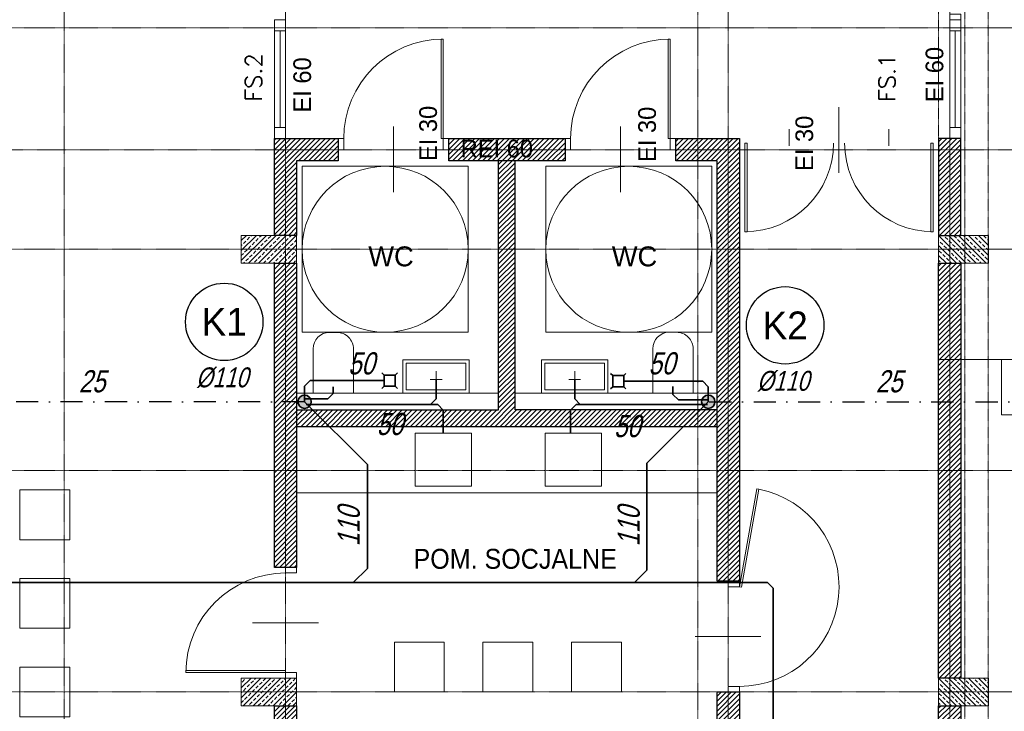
# Model space of a CAD drawing. Header units: millimetres. Extents: x 49908 to 79848, y -11883 to -3092.
# Tile 23 of 222: x 60450 to 61340, y -5444 to -4819. Entities that reach past the tile are written whole.
import ezdxf
from ezdxf.enums import TextEntityAlignment as Align

# ---------------------------------------------------------------- set-up
doc = ezdxf.new("R2010")
doc.units = ezdxf.units.MM
for name, pattern in [('AUSGEZOGEN', [0]), ('DASHDOT', [1, 0.5, -0.25, 0, -0.25]), ('DASHDOTX2', [2, 1, -0.5, 0, -0.5]), ('DASHED', [19.05, 12.7, -6.35])]:
    doc.linetypes.add(name, pattern=pattern)
doc.layers.get('0').update_dxf_attribs({"color": 9, "lineweight": 9})
for name, color, linetype, lineweight in [('A - STOLARKA - ZESTAWIENIE', 9, 'Continuous', 9), ('A opis', 9, 'Continuous', 13), ('A stolarka', 9, 'Continuous', 9), ('A wyp ruchome', 9, 'Continuous', 9), ('A_CIENKA', 9, 'Continuous', 9), ('A_HATCH', 9, 'Continuous', 9), ('A_MUROWANE', 9, 'Continuous', 25), ('A_OSIE', 9, 'DASHDOT', 9), ('A_PRZERYW', 9, 'DASHED', 9), ('S_Kanalizacja', 6, 'Continuous', 35), ('\x9dciany', 9, 'Continuous', 9)]:
    doc.layers.add(name, color=color, linetype=linetype, lineweight=lineweight)
doc.layers.add('A_WYMIAR', color=9, linetype='Continuous', lineweight=5, transparency=0.2)
doc.layers.add('S_Opis - kanalizacja', color=3, linetype='Continuous')
doc.layers.add('S_Skropliny', color=4, linetype='DASHDOTX2')
doc.styles.add('Arial CE', font='arial.ttf')
doc.styles.add('ROMANS', font='romanpl.shx', dxfattribs={"bigfont": 'romanbigpl.shx'})
pattern_1 = [(45, (8000, 0), (-2.24506403, 2.24506403), [])]
pattern_2 = [(45, (8000, -25), (-4.49012806, 4.49012806), []), (45, (8004.49, -25), (-4.49012806, 4.49012806), [3.175, -1.5875])]

msp = doc.modelspace()

# ---------------------------------------------------------------- hatches: boundary and pattern name
at = {"lineweight": 5, "ltscale": 0.25}
h = msp.add_hatch(dxfattribs=at)
h.set_pattern_fill('ANSI33', color=256, angle=90, style=0)
h.set_pattern_definition(pattern_2)
h.paths.add_polyline_path([(60700.47, -5039.13), (60650.47, -5039.13), (60650.47, -5014.13), (60700.47, -5014.13)])
h = msp.add_hatch(dxfattribs=at)
h.set_pattern_fill('ANSI33', color=256, angle=90, style=0)
h.set_pattern_definition([(135, (61305.4694, -5039.1265), (-4.4901, -4.4901), []), (135, (61305.4694, -5034.6363), (-4.4901, -4.4901), [3.175, -1.5875])])
h.paths.add_polyline_path([(61280.47, -5039.13), (61325.47, -5039.13), (61325.47, -5014.13), (61280.47, -5014.13)])
h = msp.add_hatch(dxfattribs=at)
h.set_pattern_fill('ANSI33', color=256, angle=90, style=0)
h.set_pattern_definition(pattern_2)
h.paths.add_polyline_path([(60700.47, -5439.13), (60650.47, -5439.13), (60650.47, -5414.13), (60700.47, -5414.13)])
h = msp.add_hatch(dxfattribs=at)
h.set_pattern_fill('ANSI33', color=256, angle=90, style=0)
h.set_pattern_definition([(135, (61305.4694, -5439.1265), (-4.4901, -4.4901), []), (135, (61305.4694, -5434.6363), (-4.4901, -4.4901), [3.175, -1.5875])])
h.paths.add_polyline_path([(61280.47, -5439.13), (61325.47, -5439.13), (61325.47, -5414.13), (61280.47, -5414.13)])
at = {"layer": 'A_HATCH', "transparency": 33554687}
h = msp.add_hatch(dxfattribs=at)
h.set_pattern_fill('ANSI31', color=256, angle=360)
h.set_pattern_definition(pattern_1)
h.paths.add_polyline_path([(61100.47, -6009.74), (61080.47, -6009.74), (61080.47, -6426.63), (61100.47, -6426.63)])
h.paths.add_polyline_path([(61100.47, -5426.63), (61080.47, -5426.63), (61080.47, -5486.63), (60700.47, -5486.63), (60700.47, -5439.13), (60680.47, -5439.13), (60680.47, -5566.63), (60700.47, -5566.63), (60700.47, -5506.63), (61080.47, -5506.63), (61080.47, -5566.63), (61100.47, -5566.63)])
h.paths.add_polyline_path([(61100.47, -4926.63), (61042.97, -4926.63), (61042.97, -4946.63), (61080.47, -4946.63), (61080.47, -5326.63), (61100.47, -5326.63)])
h.paths.add_polyline_path([(60942.97, -4926.63), (60837.97, -4926.63), (60837.97, -4946.63), (60942.97, -4946.63)])
h.paths.add_polyline_path([(61695.47, -5826.63), (61555.47, -5826.63), (61555.47, -5846.63), (61670.47, -5846.63), (61670.47, -6026.63), (61690.47, -6026.63), (61690.47, -5846.63), (61695.47, -5846.63)])
h.paths.add_polyline_path([(61690.47, -6026.63), (61670.47, -6026.63), (61670.47, -6126.63), (61690.47, -6126.63)])
h.paths.add_polyline_path([(61690.47, -6126.63), (61670.47, -6126.63), (61670.47, -6181.63), (61690.47, -6181.63)])
h.paths.add_polyline_path([(61940.47, -5826.63), (61790.47, -5826.63), (61790.47, -5846.63), (61940.47, -5846.63)])
h.paths.add_polyline_path([(61940.47, -5826.63), (61940.47, -5846.63)], flags=17)
h.paths.add_polyline_path([(61790.47, -5826.63), (61785.47, -5826.63), (61785.47, -5846.63), (61790.47, -5846.63)])
h.paths.add_polyline_path([(61325.47, -5826.63), (61325.47, -5846.63), (61465.47, -5846.63), (61465.47, -5826.63)])
h.paths.add_polyline_path([(61300.47, -5851.63), (61280.47, -5851.63), (61280.47, -5966.63), (61290.47, -5966.63), (61300.47, -5966.63)])
h.paths.add_polyline_path([(61300.47, -5439.13), (61280.47, -5439.13), (61280.47, -5813.63), (61300.47, -5813.63)])
h.paths.add_polyline_path([(61280.47, -5014.13), (61300.47, -5014.13), (61300.47, -4926.63), (61280.47, -4926.63)])
h.paths.add_polyline_path([(61300.47, -5039.13), (61280.47, -5039.13), (61280.47, -5414.13), (61300.47, -5414.13)])
h.paths.add_polyline_path([(60700.47, -5839.13), (60680.47, -5839.13), (60680.47, -5909.74), (60700.47, -5909.74)])
h.paths.add_polyline_path([(60700.47, -5814.13), (60700.47, -5826.63), (61080.47, -5826.63), (61080.47, -5909.74), (61100.47, -5909.74), (61100.47, -5666.63), (61080.47, -5666.63), (61080.47, -5806.63), (60700.47, -5806.63), (60700.47, -5666.63), (60680.47, -5666.63), (60680.47, -5814.13)])
h.paths.add_polyline_path([(60680.47, -5014.13), (60700.47, -5014.13), (60700.47, -4946.63), (60737.97, -4946.63), (60737.97, -4926.63), (60680.47, -4926.63)])
h.paths.add_polyline_path([(60700.47, -5039.13), (60680.47, -5039.13), (60680.47, -5314.13), (60700.47, -5314.13)])
h = msp.add_hatch(dxfattribs=at)
h.set_pattern_fill('ANSI31', color=256, angle=360)
h.set_pattern_definition(pattern_1)
h.paths.add_polyline_path([(61080.47, -5171.63), (60897.97, -5171.63), (60897.97, -4946.63), (60882.97, -4946.63), (60882.97, -5171.63), (60700.47, -5171.63), (60700.47, -5186.63), (61080.47, -5186.63)])
at = {"layer": 'S_Kanalizacja'}
h = msp.add_hatch(color=256, dxfattribs=at)
edge = h.paths.add_edge_path()
edge.add_arc((60707.65, -5164.36), 6, -270, 90, ccw=False)
h = msp.add_hatch(color=256, dxfattribs=at)
edge = h.paths.add_edge_path()
edge.add_arc((61072.38, -5164.36), 6, -270, 90, ccw=False)

# ---------------------------------------------------------------- linework, layer by layer
msp.add_line((61280.47, -4926.63), (61300.47, -4926.63))
for points in [[(60700.47, -5039.13), (60650.47, -5039.13), (60650.47, -5014.13), (60700.47, -5014.13)], [(61280.47, -5039.13), (61325.47, -5039.13), (61325.47, -5014.13), (61280.47, -5014.13)], [(60700.47, -5439.13), (60650.47, -5439.13), (60650.47, -5414.13), (60700.47, -5414.13)], [(61280.47, -5439.13), (61325.47, -5439.13), (61325.47, -5414.13), (61280.47, -5414.13)]]:
    msp.add_lwpolyline(points, close=True)
at = {"layer": 'A opis', "ltscale": 0.5}
for p, q in [((61190.45, -4957.59), (61190.45, -4898.1)), ((60787.97, -4975.1), (60787.97, -4915.6)), ((60992.97, -4975.13), (60992.97, -4915.63)), ((60660.72, -5364.13), (60720.22, -5364.13)), ((61060.41, -5376.58), (61119.9, -5376.58))]:
    msp.add_line(p, q, dxfattribs=at)
at = {"layer": 'A stolarka'}
for p, q in [((60690.47, -4926.63), (60690.47, -4819.13)), ((61300.47, -4819.13), (61300.47, -4926.63)), ((60680.47, -4916.63), (60680.47, -4829.13)), ((60685.47, -4916.63), (60685.47, -4829.13)), ((61290.47, -4916.63), (61290.47, -4829.13)), ((61295.47, -4916.63), (61295.47, -4829.13)), ((61145.47, -4933.2), (61145.47, -4918.2)), ((61235.47, -4933.2), (61235.47, -4918.2))]:
    msp.add_line(p, q, dxfattribs=at)
at = {"layer": 'A stolarka', "linetype": 'AUSGEZOGEN', "lineweight": 0}
for p, q in [((60787.97, -4924.13), (60787.97, -4939.13)), ((60992.97, -4924.13), (60992.97, -4939.13)), ((60687.97, -5364.13), (60702.97, -5364.13)), ((61102.97, -5376.63), (61087.97, -5376.63))]:
    msp.add_line(p, q, dxfattribs=at)
at = {"layer": 'A stolarka'}
for points in [[(60690.47, -4829.13), (60690.47, -4819.13), (60680.47, -4819.13), (60680.47, -4829.13), (60690.47, -4829.13)], [(61300.47, -4829.13), (61300.47, -4819.13), (61290.47, -4819.13), (61290.47, -4829.13), (61300.47, -4829.13)], [(60690.47, -4926.63), (60690.47, -4916.63), (60680.47, -4916.63), (60680.47, -4926.63), (60690.47, -4926.63)], [(61300.47, -4926.63), (61300.47, -4916.63), (61290.47, -4916.63), (61290.47, -4926.63), (61300.47, -4926.63)]]:
    msp.add_lwpolyline(points, dxfattribs=at)
at = {"layer": 'A stolarka', "linetype": 'AUSGEZOGEN', "lineweight": 0}
for points in [[(61300.47, -4819.13), (61300.47, -4814.13), (61290.47, -4814.13), (61290.47, -4819.13)], [(60832.97, -4926.63), (60830.97, -4926.63), (60830.97, -4836.63), (60832.97, -4836.63)], [(61037.97, -4926.63), (61035.97, -4926.63), (61035.97, -4836.63), (61037.97, -4836.63)], [(60742.97, -4936.63), (60737.97, -4936.63), (60737.97, -4926.63), (60742.97, -4926.63)], [(60837.97, -4936.63), (60832.97, -4936.63), (60832.97, -4926.63), (60837.97, -4926.63)], [(60947.97, -4936.63), (60942.97, -4936.63), (60942.97, -4926.63), (60947.97, -4926.63)], [(61042.97, -4936.63), (61037.97, -4936.63), (61037.97, -4926.63), (61042.97, -4926.63)], [(61100.47, -5331.63), (61102.44, -5331.97), (61118.07, -5243.34), (61116.1, -5242.99)], [(60700.47, -5319.13), (60700.47, -5314.13), (60690.47, -5314.13), (60690.47, -5319.13)], [(61090.47, -5326.63), (61090.47, -5331.63), (61100.47, -5331.63), (61100.47, -5326.63)], [(60690.47, -5409.13), (60690.47, -5407.13), (60600.47, -5407.13), (60600.47, -5409.13)], [(60700.47, -5414.13), (60700.47, -5409.13), (60690.47, -5409.13), (60690.47, -5414.13)], [(61090.47, -5421.63), (61090.47, -5426.63), (61100.47, -5426.63), (61100.47, -5421.63)]]:
    msp.add_lwpolyline(points, close=True, dxfattribs=at)
for centre, start, end in [((60832.97, -4926.63), 90, 180), ((61037.97, -4926.63), 90, 180), ((61100.47, -5331.63), 270, 78.72666), ((60690.47, -5409.13), 90, 180)]:
    msp.add_arc(centre, 90, start, end, dxfattribs=at)
at = {"layer": 'A wyp ruchome'}
for p, q in [((60858.49, -5192.63), (60858.49, -5240.63)), ((60975.93, -5192.63), (60975.93, -5240.63)), ((60700.47, -5246.63), (61080.47, -5246.63))]:
    msp.add_line(p, q, dxfattribs=at)
for points in [[(60751.79, -5156.66), (60751.78, -5116.66, 0.414214), (60736.77, -5101.67), (60730.27, -5101.67, 0.414205), (60715.28, -5116.68), (60715.29, -5156.67), (60751.79, -5156.66)], [(61058.71, -5156.62), (61058.69, -5116.62, 0.414214), (61043.69, -5101.63), (61037.18, -5101.63, 0.414205), (61022.19, -5116.63), (61022.21, -5156.63), (61058.71, -5156.62)]]:
    msp.add_lwpolyline(points, format="xyb", dxfattribs=at)
for points in [[(60796.44, -5126.62), (60856.44, -5126.62), (60856.44, -5156.62), (60796.44, -5156.62)], [(60799.44, -5129.62), (60853.44, -5129.62), (60853.44, -5153.62), (60799.44, -5153.62)], [(60921.66, -5126.63), (60981.66, -5126.63), (60981.66, -5156.63), (60921.66, -5156.63)], [(60924.66, -5129.63), (60978.66, -5129.63), (60978.66, -5153.63), (60924.66, -5153.63)], [(60450.47, -5244.13), (60495.47, -5244.13), (60495.47, -5289.13), (60450.47, -5289.13)], [(60450.47, -5324.13), (60495.47, -5324.13), (60495.47, -5369.13), (60450.47, -5369.13)], [(60788.83, -5426.63), (60788.83, -5381.63), (60833.83, -5381.63), (60833.83, -5426.63)], [(60868.83, -5426.63), (60868.83, -5381.63), (60913.83, -5381.63), (60913.83, -5426.63)], [(60948.83, -5426.63), (60948.83, -5381.63), (60993.83, -5381.63), (60993.83, -5426.63)], [(60450.47, -5404.13), (60495.47, -5404.13), (60495.47, -5449.13), (60450.47, -5449.13)]]:
    msp.add_lwpolyline(points, close=True, dxfattribs=at)
at = {"layer": 'A wyp ruchome', "color": 8, "linetype": 'AUSGEZOGEN', "lineweight": 0}
for points in [[(60826.44, -5156.62), (60826.44, -5136.62)], [(60951.66, -5156.63), (60951.66, -5136.63)], [(60821.05, -5144.32), (60831.82, -5144.32)], [(60946.27, -5144.32), (60957.04, -5144.32)]]:
    msp.add_lwpolyline(points, dxfattribs=at)
at = {"layer": 'A wyp ruchome'}
for points in [[(60882.97, -5156.62), (60700.47, -5156.62), (60700.47, -5186.63)], [(61080.47, -5186.63), (61080.47, -5156.63), (60897.97, -5156.62)], [(60858.49, -5240.63), (60807.49, -5240.63), (60807.49, -5192.63), (60858.49, -5192.63)], [(60975.93, -5240.63), (60924.93, -5240.63), (60924.93, -5192.63), (60975.93, -5192.63)]]:
    msp.add_lwpolyline(points, dxfattribs=at)
at = {"layer": 'A_CIENKA'}
for points in [[(61105.47, -4930.7), (61107.47, -4930.7), (61107.47, -5010.7), (61105.47, -5010.7)], [(61275.47, -4930.7), (61273.47, -4930.7), (61273.47, -5010.7), (61275.47, -5010.7)]]:
    msp.add_lwpolyline(points, close=True, dxfattribs=at)
for centre, start, end in [((61105.47, -4930.7), 270, 360), ((61275.47, -4930.7), 180, 270)]:
    msp.add_arc(centre, 80, start, end, dxfattribs=at)
at = {"layer": 'A_MUROWANE'}
msp.add_line((60700.47, -5186.63), (61080.47, -5186.63), dxfattribs=at)
for points in [[(60737.97, -4946.63), (60700.47, -4946.63), (60700.47, -5014.13), (60680.47, -5014.13), (60680.47, -4926.63), (60737.97, -4926.63)], [(60837.97, -4926.63), (60942.97, -4926.63), (60942.97, -4946.63), (60837.97, -4946.63)], [(61042.97, -4926.63), (61100.47, -4926.63), (61100.47, -5326.63), (61080.47, -5326.63), (61080.47, -4946.63), (61042.97, -4946.63)], [(61280.47, -5014.13), (61300.47, -5014.13), (61300.47, -4926.63), (61280.47, -4926.63)], [(60700.47, -5314.13), (60680.47, -5314.13), (60680.47, -5039.13), (60700.47, -5039.13)], [(61280.47, -5039.13), (61300.47, -5039.13), (61300.47, -5414.13), (61280.47, -5414.13)], [(60700.47, -5439.13), (60700.47, -5486.63), (61080.47, -5486.63), (61080.47, -5426.63), (61100.47, -5426.63), (61100.47, -5566.63), (61080.47, -5566.63), (61080.47, -5506.63), (60700.47, -5506.63), (60700.47, -5566.63), (60680.47, -5566.63), (60680.47, -5439.13)], [(61300.47, -5813.63), (61280.47, -5813.63), (61280.47, -5439.13), (61300.47, -5439.13)]]:
    msp.add_lwpolyline(points, close=True, dxfattribs=at)
for points in [[(60700.47, -5171.63), (60882.97, -5171.63), (60882.97, -4946.63)], [(61080.47, -5171.63), (60897.97, -5171.63), (60897.97, -4946.63)]]:
    msp.add_lwpolyline(points, dxfattribs=at)
at = {"layer": 'A_OSIE', "ltscale": 0.3, "transparency": 33554559}
for p, q in [((60490.47, -7140.05), (60490.47, -3902.99)), ((60690.47, -7140.05), (60690.47, -3902.99)), ((61062.97, -3902.99), (61062.97, -7140.05)), ((61090.47, -7140.05), (61090.47, -3902.99)), ((61290.47, -3902.99), (61290.47, -7140.05)), ((62341.81, -4826.63), (59440.85, -4826.63)), ((59440.85, -4936.63), (62341.81, -4936.63)), ((62341.81, -5026.63), (59440.85, -5026.63)), ((62341.81, -5226.63), (59440.85, -5226.63)), ((62341.81, -5426.63), (59440.85, -5426.63))]:
    msp.add_line(p, q, dxfattribs=at)
at = {"layer": 'A_PRZERYW', "ltscale": 0.01}
for points in [[(61304.08, -6611.63), (61304.08, -4282.11)], [(61325.47, -6611.63), (61324.96, -4306.63)], [(61280.47, -4926.63), (61280.47, -4639.13)]]:
    msp.add_lwpolyline(points, dxfattribs=at)
at = {"layer": 'A_WYMIAR'}
msp.add_lwpolyline([(61280.47, -5126.32), (61362.4, -5126.32), (61362.4, -5176.32), (61342.4, -5176.32), (61337.4, -5176.32), (61337.4, -5126.32)], dxfattribs=at)
at = {"layer": 'S_Kanalizacja'}
for p, q in [((60779.46, -5140.3), (60777.46, -5138.3)), ((60779.46, -5150.3), (60779.46, -5140.3)), ((60779.46, -5140.3), (60789.46, -5140.3)), ((60789.46, -5140.3), (60791.46, -5138.3)), ((60789.46, -5140.3), (60789.46, -5150.3)), ((60986, -5140.78), (60984, -5138.78)), ((60986, -5150.78), (60986, -5140.78)), ((60986, -5140.78), (60996, -5140.78)), ((60996, -5140.78), (60998, -5138.78)), ((60996, -5140.78), (60996, -5150.78)), ((60707.65, -5150.3), (60712.65, -5145.3)), ((60707.65, -5164.36), (60707.65, -5150.3)), ((60779.46, -5145.3), (60712.65, -5145.3)), ((60779.46, -5150.3), (60777.46, -5152.3)), ((60789.46, -5150.3), (60779.46, -5150.3)), ((60789.46, -5150.3), (60791.46, -5152.3)), ((60826.44, -5144.32), (60826.44, -5161.84)), ((60951.66, -5144.32), (60951.66, -5161.84)), ((60996, -5145.78), (61067.38, -5145.78)), ((61067.38, -5145.78), (61072.38, -5150.78)), ((60733.54, -5156.79), (60728.54, -5161.79)), ((60733.54, -5156.79), (60733.54, -5151.01)), ((60986, -5150.78), (60984, -5152.78)), ((60996, -5150.78), (60986, -5150.78)), ((60996, -5150.78), (60998, -5152.78)), ((61040.46, -5150.66), (61040.46, -5157.7)), ((61040.46, -5157.7), (61045.46, -5162.7)), ((61072.38, -5164.36), (61072.38, -5150.78)), ((60707.65, -5161.79), (60728.54, -5161.79)), ((60707.65, -5164.36), (60764.34, -5221.05)), ((60709.15, -5166.84), (60827.99, -5166.84)), ((60821.44, -5166.84), (60826.44, -5161.84)), ((60827.99, -5166.84), (60832.99, -5171.84)), ((60952.95, -5166.84), (60947.95, -5171.84)), ((60956.66, -5166.84), (60951.66, -5161.84)), ((61071.79, -5166.84), (60952.95, -5166.84)), ((61072.38, -5164.36), (61016.77, -5219.97)), ((61072.18, -5162.7), (61045.46, -5162.7)), ((60832.99, -5192.63), (60832.99, -5171.84)), ((60947.95, -5192.63), (60947.95, -5171.84)), ((60764.34, -5221.05), (60764.34, -5315.02)), ((61016.77, -5219.97), (61016.77, -5316.57)), ((60764.34, -5315.02), (60751.66, -5327.7)), ((61016.77, -5316.57), (61005.65, -5327.7)), ((61125.83, -5327.7), (59282.97, -5327.7)), ((61125.83, -5327.7), (61130.83, -5332.7)), ((61130.83, -5332.7), (61130.83, -6447.99))]:
    msp.add_line(p, q, dxfattribs=at)
for centre in [(60707.65, -5164.36), (61072.38, -5164.36)]:
    msp.add_circle(centre, 6, dxfattribs=at)
at = {"layer": 'S_Opis - kanalizacja'}
for centre in [(60635.05, -5092.22, 0), (61141.83, -5095.34, 0)]:
    msp.add_circle(centre, 35, dxfattribs=at)
at = {"layer": 'S_Skropliny', "ltscale": 20}
for p, q in [((60707.65, -5164.36), (60284.51, -5164.36)), ((61073.29, -5164.36), (61604.51, -5164.36))]:
    msp.add_line(p, q, dxfattribs=at)
at = {"layer": '\x9dciany'}
for p, q in [((60705.47, -4951.63), (60855.47, -4951.63)), ((60705.47, -5101.63), (60705.47, -4951.63)), ((60855.47, -5101.63), (60855.47, -4951.63)), ((60925.47, -4951.63), (61075.47, -4951.63)), ((60925.47, -5101.63), (60925.47, -4951.63)), ((61075.47, -5101.63), (61075.47, -4951.63)), ((60705.47, -5101.63), (60855.47, -5101.63)), ((60925.47, -5101.63), (61075.47, -5101.63))]:
    msp.add_line(p, q, dxfattribs=at)
for centre in [(60780.47, -5026.63), (61000.47, -5026.63)]:
    msp.add_circle(centre, 75, dxfattribs=at)

# ---------------------------------------------------------------- texts
at = {"layer": 'A - STOLARKA - ZESTAWIENIE', "char_height": 15, "width": 1942.4425, "attachment_point": 1, "rotation": 90, "style": 'ROMANS'}
for s, insert in [('{\\Fromans|c238;FS.2}', (60654.09, -4893.23)), ('{\\Fromans|c238;FS.1}', (61226.33, -4893.59))]:
    msp.add_mtext(s, dxfattribs=dict(at, insert=insert))
at = {"layer": 'A_WYMIAR'}
for s, rotation, p in [('EI 60', 90, (61284.7, -4893.67)), ('EI 60', 90, (60713.48, -4903.07)), ('EI 30', 90, (60827.24, -4946.88)), ('EI 30', 90, (61025.06, -4947.74)), ('EI 30', 90, (61167.09, -4955.85)), ('REI 60', 360, (60848.59, -4943.58))]:
    msp.add_text(s, height=16, rotation=rotation, dxfattribs=at).set_placement(p)
at = {"layer": 'S_Opis - kanalizacja', "style": 'ROMANS'}
for s, p in [('K1', (60635.05, -5092.22, 0)), ('K2', (61141.83, -5095.34, 0))]:
    msp.add_text(s, height=25, dxfattribs=at).set_placement(p, align=Align.MIDDLE_CENTER)
at = {"layer": 'S_Opis - kanalizacja', "style": 'ROMANS', "oblique": 15, "width": 0.8}
for s, p in [('50', (60746.92, -5129.7)), ('50', (61018.35, -5129.62)), ('25', (60503.69, -5145.88)), ('25', (61223.73, -5145.88)), ('50', (60772.75, -5184.45)), ('50', (60987.12, -5186.38))]:
    msp.add_text(s, height=20, dxfattribs=at).set_placement(p, align=Align.MIDDLE_LEFT)
at = {"layer": 'S_Opis - kanalizacja', "color": 2, "lineweight": 18, "style": 'ROMANS', "oblique": 15, "width": 0.8}
for p in [(60609.5, -5151.35), (61116.28, -5154.46)]:
    msp.add_text('%%C110', height=18, dxfattribs=at).set_placement(p)
at = {"layer": 'S_Opis - kanalizacja', "style": 'ROMANS', "oblique": 15, "width": 0.8}
for p in [(60747.51, -5295.02), (61000.44, -5295.02)]:
    msp.add_text('110', height=20, rotation=90, dxfattribs=at).set_placement(p, align=Align.MIDDLE_LEFT)
at = {"layer": '\x9dciany', "style": 'Arial CE', "width": 0.979625}
for p, p2 in [((60765.2, -5042.02), (60806.24, -5042.02)), ((60985.2, -5042.02), (61026.24, -5042.02))]:
    msp.add_text('WC', height=18, dxfattribs=at).set_placement(p, p2, align=Align.FIT)
at = {"layer": '\x9dciany', "linetype": 'Continuous', "lineweight": 35, "style": 'Arial CE', "width": 0.900532}
msp.add_text('POM. SOCJALNE', height=18, dxfattribs=at).set_placement((60806.06, -5315.34), (60989.77, -5315.34), align=Align.FIT)

doc.saveas('drawing.dxf')
